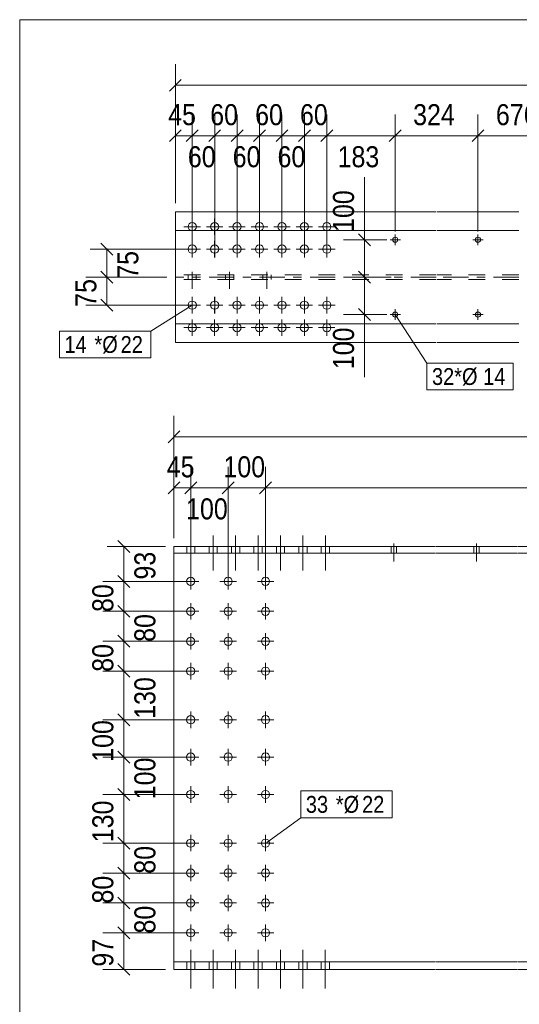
# Model space of a CAD drawing. Header units: millimetres. Extents: x 2 to 282, y 5 to 195.
# Tile 2 of 7: x 5 to 64, y 78 to 195. Entities that reach past the tile are written whole.
import ezdxf

# ---------------------------------------------------------------- set-up
doc = ezdxf.new("R2010")
doc.units = ezdxf.units.MM
for name, pattern in [('XKITLINE00', [0]), ('XKITLINE02', [4, 2, -2]), ('XKITLINE03', [6, 3, -1, 1, -1])]:
    doc.linetypes.add(name, pattern=pattern)
for name, color, linetype, lineweight in [('Bolt', 7, 'Continuous', 0), ('BoltMark', 3, 'Continuous', 0), ('DrawingSheet', 5, 'Continuous', 0), ('Part', 2, 'Continuous', 0), ('Z-DIMENSIONS', 1, 'Continuous', 0)]:
    doc.layers.add(name, color=color, linetype=linetype, lineweight=lineweight)
doc.styles.add('ARIAL', font='ARIAL.TTF')

# ---------------------------------------------------------------- blocks, each defined once
blk = doc.blocks.new('*A3')
at = {"layer": 'Bolt', "linetype": 'XKITLINE00', "lineweight": 0}
for p, q in [((25.34, 133.67), (25.34, 129.54)), ((28.01, 133.67), (28.01, 129.54)), ((30.67, 133.67), (30.67, 129.54)), ((33.34, 133.67), (33.34, 129.54)), ((36.01, 133.67), (36.01, 129.54)), ((38.67, 133.67), (38.67, 129.54)), ((41.34, 133.67), (41.34, 129.54)), ((24.85, 132.38), (24.85, 131.58)), ((25.83, 132.38), (25.83, 131.58)), ((27.52, 132.38), (27.52, 131.58)), ((28.49, 132.38), (28.49, 131.58)), ((30.18, 132.38), (30.18, 131.58)), ((31.16, 132.38), (31.16, 131.58)), ((32.85, 132.38), (32.85, 131.58)), ((33.83, 132.38), (33.83, 131.58)), ((35.52, 132.38), (35.52, 131.58)), ((36.49, 132.38), (36.49, 131.58)), ((38.18, 132.38), (38.18, 131.58)), ((39.16, 132.38), (39.16, 131.58)), ((40.85, 132.38), (40.85, 131.58)), ((41.83, 132.38), (41.83, 131.58))]:
    blk.add_line(p, q, dxfattribs=at)
blk = doc.blocks.new('*A4')
at = {"layer": 'Bolt', "linetype": 'XKITLINE00', "lineweight": 0}
for p, q in [((25.34, 133.67), (25.34, 129.54)), ((28.01, 133.67), (28.01, 129.54)), ((30.67, 133.67), (30.67, 129.54)), ((33.34, 133.67), (33.34, 129.54)), ((36.01, 133.67), (36.01, 129.54)), ((38.67, 133.67), (38.67, 129.54)), ((41.34, 133.67), (41.34, 129.54)), ((24.85, 132.38), (24.85, 131.58)), ((25.83, 132.38), (25.83, 131.58)), ((27.52, 132.38), (27.52, 131.58)), ((28.49, 132.38), (28.49, 131.58)), ((30.18, 132.38), (30.18, 131.58)), ((31.16, 132.38), (31.16, 131.58)), ((32.85, 132.38), (32.85, 131.58)), ((33.83, 132.38), (33.83, 131.58)), ((35.52, 132.38), (35.52, 131.58)), ((36.49, 132.38), (36.49, 131.58)), ((38.18, 132.38), (38.18, 131.58)), ((39.16, 132.38), (39.16, 131.58)), ((40.85, 132.38), (40.85, 131.58)), ((41.83, 132.38), (41.83, 131.58))]:
    blk.add_line(p, q, dxfattribs=at)
blk = doc.blocks.new('*A5')
at = {"layer": 'Bolt', "linetype": 'XKITLINE00', "lineweight": 0}
for p, q in [((25.33, 84.43), (25.33, 79.85)), ((25.33, 84.43), (25.33, 79.85)), ((28, 84.43), (28, 79.85)), ((28, 84.43), (28, 79.85)), ((30.67, 84.43), (30.67, 79.85)), ((30.67, 84.43), (30.67, 79.85)), ((33.33, 84.43), (33.33, 79.85)), ((33.33, 84.43), (33.33, 79.85)), ((36, 84.43), (36, 79.85)), ((36, 84.43), (36, 79.85)), ((38.67, 84.43), (38.67, 79.85)), ((38.67, 84.43), (38.67, 79.85)), ((41.33, 84.43), (41.33, 79.85)), ((41.33, 84.43), (41.33, 79.85)), ((24.85, 83), (24.85, 82.11)), ((24.85, 83), (24.85, 82.11)), ((25.82, 83), (25.82, 82.11)), ((25.82, 83), (25.82, 82.11)), ((27.51, 83), (27.51, 82.11)), ((27.51, 83), (27.51, 82.11)), ((28.49, 83), (28.49, 82.11)), ((28.49, 83), (28.49, 82.11)), ((30.18, 83), (30.18, 82.11)), ((30.18, 83), (30.18, 82.11)), ((31.16, 83), (31.16, 82.11)), ((31.16, 83), (31.16, 82.11)), ((32.85, 83), (32.85, 82.11)), ((32.85, 83), (32.85, 82.11)), ((33.82, 83), (33.82, 82.11)), ((33.82, 83), (33.82, 82.11)), ((35.51, 83), (35.51, 82.11)), ((35.51, 83), (35.51, 82.11)), ((36.49, 83), (36.49, 82.11)), ((36.49, 83), (36.49, 82.11)), ((38.18, 83), (38.18, 82.11)), ((38.18, 83), (38.18, 82.11)), ((39.16, 83), (39.16, 82.11)), ((39.16, 83), (39.16, 82.11)), ((40.85, 83), (40.85, 82.11)), ((40.85, 83), (40.85, 82.11)), ((41.82, 83), (41.82, 82.11)), ((41.82, 83), (41.82, 82.11))]:
    blk.add_line(p, q, dxfattribs=at)
blk = doc.blocks.new('*A6')
at = {"layer": 'Bolt', "linetype": 'XKITLINE00', "lineweight": 0}
for p, q in [((25.33, 84.43), (25.33, 79.85)), ((25.33, 84.43), (25.33, 79.85)), ((28, 84.43), (28, 79.85)), ((28, 84.43), (28, 79.85)), ((30.67, 84.43), (30.67, 79.85)), ((30.67, 84.43), (30.67, 79.85)), ((33.33, 84.43), (33.33, 79.85)), ((33.33, 84.43), (33.33, 79.85)), ((36, 84.43), (36, 79.85)), ((36, 84.43), (36, 79.85)), ((38.67, 84.43), (38.67, 79.85)), ((38.67, 84.43), (38.67, 79.85)), ((41.33, 84.43), (41.33, 79.85)), ((41.33, 84.43), (41.33, 79.85)), ((24.85, 83), (24.85, 82.11)), ((24.85, 83), (24.85, 82.11)), ((25.82, 83), (25.82, 82.11)), ((25.82, 83), (25.82, 82.11)), ((27.51, 83), (27.51, 82.11)), ((27.51, 83), (27.51, 82.11)), ((28.49, 83), (28.49, 82.11)), ((28.49, 83), (28.49, 82.11)), ((30.18, 83), (30.18, 82.11)), ((30.18, 83), (30.18, 82.11)), ((31.16, 83), (31.16, 82.11)), ((31.16, 83), (31.16, 82.11)), ((32.85, 83), (32.85, 82.11)), ((32.85, 83), (32.85, 82.11)), ((33.82, 83), (33.82, 82.11)), ((33.82, 83), (33.82, 82.11)), ((35.51, 83), (35.51, 82.11)), ((35.51, 83), (35.51, 82.11)), ((36.49, 83), (36.49, 82.11)), ((36.49, 83), (36.49, 82.11)), ((38.18, 83), (38.18, 82.11)), ((38.18, 83), (38.18, 82.11)), ((39.16, 83), (39.16, 82.11)), ((39.16, 83), (39.16, 82.11)), ((40.85, 83), (40.85, 82.11)), ((40.85, 83), (40.85, 82.11)), ((41.82, 83), (41.82, 82.11)), ((41.82, 83), (41.82, 82.11))]:
    blk.add_line(p, q, dxfattribs=at)
blk = doc.blocks.new('*A7')
at = {"layer": 'Bolt', "linetype": 'XKITLINE00', "lineweight": 0}
for p, q in [((25.33, 129.2), (25.33, 127.25)), ((29.78, 129.2), (29.78, 127.25)), ((34.22, 129.2), (34.22, 127.25)), ((24.36, 128.23), (26.31, 128.23)), ((28.8, 128.23), (30.76, 128.23)), ((33.25, 128.23), (35.2, 128.23)), ((25.33, 125.65), (25.33, 123.69)), ((29.78, 125.65), (29.78, 123.69)), ((34.22, 125.65), (34.22, 123.69)), ((24.36, 124.67), (26.31, 124.67)), ((28.8, 124.67), (30.76, 124.67)), ((33.25, 124.67), (35.2, 124.67)), ((25.33, 122.09), (25.33, 120.14)), ((29.78, 122.09), (29.78, 120.14)), ((34.22, 122.09), (34.22, 120.14)), ((24.36, 121.11), (26.31, 121.11)), ((28.8, 121.11), (30.76, 121.11)), ((33.25, 121.11), (35.2, 121.11)), ((25.33, 118.54), (25.33, 116.58)), ((29.78, 118.54), (29.78, 116.58)), ((34.22, 118.54), (34.22, 116.58)), ((24.36, 117.56), (26.31, 117.56)), ((28.8, 117.56), (30.76, 117.56)), ((33.25, 117.56), (35.2, 117.56)), ((25.33, 112.76), (25.33, 110.8)), ((29.78, 112.76), (29.78, 110.8)), ((34.22, 112.76), (34.22, 110.8)), ((24.36, 111.78), (26.31, 111.78)), ((28.8, 111.78), (30.76, 111.78)), ((33.25, 111.78), (35.2, 111.78)), ((25.33, 108.31), (25.33, 106.36)), ((29.78, 108.31), (29.78, 106.36)), ((34.22, 108.31), (34.22, 106.36)), ((24.36, 107.34), (26.31, 107.34)), ((28.8, 107.34), (30.76, 107.34)), ((33.25, 107.34), (35.2, 107.34)), ((25.33, 103.87), (25.33, 101.91)), ((29.78, 103.87), (29.78, 101.91)), ((34.22, 103.87), (34.22, 101.91)), ((24.36, 102.89), (26.31, 102.89)), ((28.8, 102.89), (30.76, 102.89)), ((33.25, 102.89), (35.2, 102.89)), ((25.33, 98.09), (25.33, 96.14)), ((29.78, 98.09), (29.78, 96.14)), ((34.22, 98.09), (34.22, 96.14)), ((24.36, 97.11), (26.31, 97.11)), ((28.8, 97.11), (30.76, 97.11)), ((33.25, 97.11), (35.2, 97.11)), ((25.33, 94.54), (25.33, 92.58)), ((29.78, 94.54), (29.78, 92.58)), ((34.22, 94.54), (34.22, 92.58)), ((24.36, 93.56), (26.31, 93.56)), ((28.8, 93.56), (30.76, 93.56)), ((33.25, 93.56), (35.2, 93.56)), ((25.33, 90.98), (25.33, 89.03)), ((29.78, 90.98), (29.78, 89.03)), ((34.22, 90.98), (34.22, 89.03)), ((24.36, 90), (26.31, 90)), ((28.8, 90), (30.76, 90)), ((33.25, 90), (35.2, 90)), ((25.33, 87.43), (25.33, 85.47)), ((29.78, 87.43), (29.78, 85.47)), ((34.22, 87.43), (34.22, 85.47)), ((24.36, 86.45), (26.31, 86.45)), ((28.8, 86.45), (30.76, 86.45)), ((33.25, 86.45), (35.2, 86.45))]:
    blk.add_line(p, q, dxfattribs=at)
for centre in [(25.33, 128.23), (29.78, 128.23), (34.22, 128.23), (25.33, 124.67), (29.78, 124.67), (34.22, 124.67), (25.33, 121.11), (29.78, 121.11), (34.22, 121.11), (25.33, 117.56), (29.78, 117.56), (34.22, 117.56), (25.33, 111.78), (29.78, 111.78), (34.22, 111.78), (25.33, 107.34), (29.78, 107.34), (34.22, 107.34), (25.33, 102.89), (29.78, 102.89), (34.22, 102.89), (25.33, 97.11), (29.78, 97.11), (34.22, 97.11), (25.33, 93.56), (29.78, 93.56), (34.22, 93.56), (25.33, 90), (29.78, 90), (34.22, 90), (25.33, 86.45), (29.78, 86.45), (34.22, 86.45)]:
    blk.add_circle(centre, 0.489, dxfattribs=at)
blk = doc.blocks.new('*A8')
at = {"layer": 'Bolt', "linetype": 'XKITLINE00', "lineweight": 0}
for p, q in [((49.16, 132.38), (49.16, 131.58)), ((49.16, 132.38), (49.16, 131.58)), ((49.47, 132.74), (49.47, 130.6)), ((49.47, 132.74), (49.47, 130.6)), ((49.78, 132.38), (49.78, 131.58)), ((49.78, 132.38), (49.78, 131.58)), ((58.99, 132.38), (58.99, 131.58)), ((58.99, 132.38), (58.99, 131.58)), ((59.3, 132.74), (59.3, 130.6)), ((59.3, 132.74), (59.3, 130.6)), ((59.61, 132.38), (59.61, 131.58)), ((59.61, 132.38), (59.61, 131.58)), ((68.82, 132.38), (68.82, 131.58)), ((68.82, 132.38), (68.82, 131.58)), ((69.13, 132.74), (69.13, 130.6)), ((69.13, 132.74), (69.13, 130.6)), ((69.45, 132.38), (69.45, 131.58)), ((69.45, 132.38), (69.45, 131.58)), ((78.66, 132.38), (78.66, 131.58)), ((78.66, 132.38), (78.66, 131.58)), ((78.97, 132.74), (78.97, 130.6)), ((78.97, 132.74), (78.97, 130.6)), ((79.28, 132.38), (79.28, 131.58)), ((79.28, 132.38), (79.28, 131.58)), ((88.49, 132.38), (88.49, 131.58)), ((88.49, 132.38), (88.49, 131.58)), ((88.8, 132.74), (88.8, 130.6)), ((88.8, 132.74), (88.8, 130.6)), ((89.11, 132.38), (89.11, 131.58)), ((89.11, 132.38), (89.11, 131.58)), ((98.32, 132.38), (98.32, 131.58)), ((98.32, 132.38), (98.32, 131.58)), ((98.63, 132.74), (98.63, 130.6)), ((98.63, 132.74), (98.63, 130.6)), ((98.95, 132.38), (98.95, 131.58)), ((98.95, 132.38), (98.95, 131.58)), ((108.16, 132.38), (108.16, 131.58)), ((108.16, 132.38), (108.16, 131.58)), ((108.47, 132.74), (108.47, 130.6)), ((108.47, 132.74), (108.47, 130.6)), ((108.78, 132.38), (108.78, 131.58)), ((108.78, 132.38), (108.78, 131.58)), ((117.99, 132.38), (117.99, 131.58)), ((117.99, 132.38), (117.99, 131.58)), ((118.3, 132.74), (118.3, 130.6)), ((118.3, 132.74), (118.3, 130.6)), ((118.61, 132.38), (118.61, 131.58)), ((118.61, 132.38), (118.61, 131.58))]:
    blk.add_line(p, q, dxfattribs=at)
blk = doc.blocks.new('*A13')
at = {"layer": 'Part', "linetype": 'XKITLINE00', "lineweight": 0}
for p, q in [((23.33, 132.38), (23.33, 82.11)), ((54.33, 132.38), (23.33, 132.38)), ((64.17, 132.38), (54.43, 132.38)), ((74, 132.38), (64.27, 132.38)), ((54.33, 131.58), (23.33, 131.58)), ((64.17, 131.58), (54.43, 131.58)), ((74, 131.58), (64.27, 131.58)), ((54.33, 83), (23.33, 83)), ((54.33, 82.11), (23.33, 82.11)), ((64.17, 83), (54.43, 83)), ((64.17, 82.11), (54.43, 82.11)), ((74, 83), (64.27, 83)), ((74, 82.11), (64.27, 82.11))]:
    blk.add_line(p, q, dxfattribs=at)
blk = doc.blocks.new('*A16')
at = {"layer": 'Bolt', "linetype": 'XKITLINE00', "lineweight": 0}
for p, q in [((25.51, 162.04), (25.51, 160.08)), ((28.18, 162.04), (28.18, 160.08)), ((30.84, 162.04), (30.84, 160.08)), ((33.51, 162.04), (33.51, 160.08)), ((36.18, 162.04), (36.18, 160.08)), ((38.84, 162.04), (38.84, 160.08)), ((41.51, 162.04), (41.51, 160.08)), ((26.49, 161.06), (24.53, 161.06)), ((29.15, 161.06), (27.2, 161.06)), ((31.82, 161.06), (29.87, 161.06)), ((34.49, 161.06), (32.53, 161.06)), ((37.15, 161.06), (35.2, 161.06)), ((39.82, 161.06), (37.87, 161.06)), ((42.49, 161.06), (40.53, 161.06))]:
    blk.add_line(p, q, dxfattribs=at)
for centre in [(25.51, 161.06), (28.18, 161.06), (30.84, 161.06), (33.51, 161.06), (36.18, 161.06), (38.84, 161.06), (41.51, 161.06)]:
    blk.add_circle(centre, 0.489, dxfattribs=at)
blk = doc.blocks.new('*A17')
at = {"layer": 'Bolt', "linetype": 'XKITLINE00', "lineweight": 0}
for p, q in [((25.51, 168.7), (25.51, 166.75)), ((28.18, 168.7), (28.18, 166.75)), ((30.84, 168.7), (30.84, 166.75)), ((33.51, 168.7), (33.51, 166.75)), ((36.18, 168.7), (36.18, 166.75)), ((38.84, 168.7), (38.84, 166.75)), ((41.51, 168.7), (41.51, 166.75)), ((26.49, 167.73), (24.53, 167.73)), ((29.15, 167.73), (27.2, 167.73)), ((31.82, 167.73), (29.87, 167.73)), ((34.49, 167.73), (32.53, 167.73)), ((37.15, 167.73), (35.2, 167.73)), ((39.82, 167.73), (37.87, 167.73)), ((42.49, 167.73), (40.53, 167.73))]:
    blk.add_line(p, q, dxfattribs=at)
for centre in [(25.51, 167.73), (28.18, 167.73), (30.84, 167.73), (33.51, 167.73), (36.18, 167.73), (38.84, 167.73), (41.51, 167.73)]:
    blk.add_circle(centre, 0.489, dxfattribs=at)
blk = doc.blocks.new('*A18')
at = {"layer": 'Bolt', "linetype": 'XKITLINE00', "lineweight": 0}
for p, q in [((25.51, 171.37), (25.51, 169.41)), ((28.17, 171.37), (28.17, 169.41)), ((30.84, 171.37), (30.84, 169.41)), ((33.51, 171.37), (33.51, 169.41)), ((36.17, 171.37), (36.17, 169.41)), ((38.84, 171.37), (38.84, 169.41)), ((41.51, 171.37), (41.51, 169.41)), ((26.48, 170.39), (24.53, 170.39)), ((29.15, 170.39), (27.19, 170.39)), ((31.82, 170.39), (29.86, 170.39)), ((34.48, 170.39), (32.53, 170.39)), ((37.15, 170.39), (35.19, 170.39)), ((39.82, 170.39), (37.86, 170.39)), ((42.48, 170.39), (40.53, 170.39)), ((25.51, 168.7), (25.51, 168.05)), ((28.17, 168.7), (28.17, 168.05)), ((30.84, 168.7), (30.84, 168.05)), ((33.51, 168.7), (33.51, 168.05)), ((36.17, 168.7), (36.17, 168.05)), ((38.84, 168.7), (38.84, 168.05)), ((41.51, 168.7), (41.51, 168.05)), ((24.53, 167.73), (25.18, 167.73)), ((25.51, 166.75), (25.51, 167.4)), ((26.48, 167.73), (25.83, 167.73)), ((27.19, 167.73), (27.85, 167.73)), ((28.17, 166.75), (28.17, 167.4)), ((29.15, 167.73), (28.5, 167.73)), ((29.86, 167.73), (30.51, 167.73)), ((30.84, 166.75), (30.84, 167.4)), ((31.82, 167.73), (31.17, 167.73)), ((32.53, 167.73), (33.18, 167.73)), ((33.51, 166.75), (33.51, 167.4)), ((34.48, 167.73), (33.83, 167.73)), ((35.19, 167.73), (35.85, 167.73)), ((36.17, 166.75), (36.17, 167.4)), ((37.15, 167.73), (36.5, 167.73)), ((37.86, 167.73), (38.51, 167.73)), ((38.84, 166.75), (38.84, 167.4)), ((39.82, 167.73), (39.17, 167.73)), ((40.53, 167.73), (41.18, 167.73)), ((41.51, 166.75), (41.51, 167.4)), ((42.48, 167.73), (41.83, 167.73))]:
    blk.add_line(p, q, dxfattribs=at)
for centre in [(25.51, 170.39), (28.17, 170.39), (30.84, 170.39), (33.51, 170.39), (36.17, 170.39), (38.84, 170.39), (41.51, 170.39)]:
    blk.add_circle(centre, 0.489, dxfattribs=at)
blk = doc.blocks.new('*A19')
at = {"layer": 'Bolt', "linetype": 'XKITLINE00', "lineweight": 0}
for p, q in [((25.51, 162.04), (25.51, 161.39)), ((28.17, 162.04), (28.17, 161.39)), ((30.84, 162.04), (30.84, 161.39)), ((33.51, 162.04), (33.51, 161.39)), ((36.17, 162.04), (36.17, 161.39)), ((38.84, 162.04), (38.84, 161.39)), ((41.51, 162.04), (41.51, 161.39)), ((24.53, 161.06), (25.18, 161.06)), ((25.51, 160.08), (25.51, 160.73)), ((26.48, 161.06), (25.83, 161.06)), ((27.19, 161.06), (27.85, 161.06)), ((28.17, 160.08), (28.17, 160.73)), ((29.15, 161.06), (28.5, 161.06)), ((29.86, 161.06), (30.51, 161.06)), ((30.84, 160.08), (30.84, 160.73)), ((31.82, 161.06), (31.17, 161.06)), ((32.53, 161.06), (33.18, 161.06)), ((33.51, 160.08), (33.51, 160.73)), ((34.48, 161.06), (33.83, 161.06)), ((35.19, 161.06), (35.85, 161.06)), ((36.17, 160.08), (36.17, 160.73)), ((37.15, 161.06), (36.5, 161.06)), ((37.86, 161.06), (38.51, 161.06)), ((38.84, 160.08), (38.84, 160.73)), ((39.82, 161.06), (39.17, 161.06)), ((40.53, 161.06), (41.18, 161.06)), ((41.51, 160.08), (41.51, 160.73)), ((42.48, 161.06), (41.83, 161.06)), ((25.51, 159.37), (25.51, 157.41)), ((28.17, 159.37), (28.17, 157.41)), ((30.84, 159.37), (30.84, 157.41)), ((33.51, 159.37), (33.51, 157.41)), ((36.17, 159.37), (36.17, 157.41)), ((38.84, 159.37), (38.84, 157.41)), ((41.51, 159.37), (41.51, 157.41)), ((26.48, 158.39), (24.53, 158.39)), ((29.15, 158.39), (27.19, 158.39)), ((31.82, 158.39), (29.86, 158.39)), ((34.48, 158.39), (32.53, 158.39)), ((37.15, 158.39), (35.19, 158.39)), ((39.82, 158.39), (37.86, 158.39)), ((42.48, 158.39), (40.53, 158.39))]:
    blk.add_line(p, q, dxfattribs=at)
for centre in [(25.51, 158.39), (28.17, 158.39), (30.84, 158.39), (33.51, 158.39), (36.17, 158.39), (38.84, 158.39), (41.51, 158.39)]:
    blk.add_circle(centre, 0.489, dxfattribs=at)
blk = doc.blocks.new('*A20')
at = {"layer": 'Bolt', "linetype": 'XKITLINE02', "lineweight": 0}
for p, q in [((25.51, 163.01), (25.51, 166.7)), ((25.51, 163.01), (25.51, 166.7)), ((25.51, 163.01), (25.51, 166.7)), ((25.51, 163.01), (25.51, 166.7)), ((25.51, 163.01), (25.51, 166.7)), ((25.51, 163.01), (25.51, 166.7)), ((25.51, 163.01), (25.51, 166.7)), ((25.51, 163.01), (25.51, 166.7)), ((25.51, 163.01), (25.51, 166.7)), ((25.51, 163.01), (25.51, 166.7)), ((25.51, 163.01), (25.51, 166.7)), ((29.95, 163.01), (29.95, 166.7)), ((29.95, 163.01), (29.95, 166.7)), ((29.95, 163.01), (29.95, 166.7)), ((29.95, 163.01), (29.95, 166.7)), ((29.95, 163.01), (29.95, 166.7)), ((29.95, 163.01), (29.95, 166.7)), ((29.95, 163.01), (29.95, 166.7)), ((29.95, 163.01), (29.95, 166.7)), ((29.95, 163.01), (29.95, 166.7)), ((29.95, 163.01), (29.95, 166.7)), ((29.95, 163.01), (29.95, 166.7)), ((34.39, 163.01), (34.39, 166.7)), ((34.39, 163.01), (34.39, 166.7)), ((34.39, 163.01), (34.39, 166.7)), ((34.39, 163.01), (34.39, 166.7)), ((34.39, 163.01), (34.39, 166.7)), ((34.39, 163.01), (34.39, 166.7)), ((34.39, 163.01), (34.39, 166.7)), ((34.39, 163.01), (34.39, 166.7)), ((34.39, 163.01), (34.39, 166.7)), ((34.39, 163.01), (34.39, 166.7)), ((34.39, 163.01), (34.39, 166.7)), ((25.02, 164.13), (25.02, 164.66)), ((25.02, 164.13), (25.02, 164.66)), ((25.02, 164.13), (25.02, 164.66)), ((25.02, 164.13), (25.02, 164.66)), ((25.02, 164.13), (25.02, 164.66)), ((25.02, 164.13), (25.02, 164.66)), ((25.02, 164.13), (25.02, 164.66)), ((25.02, 164.13), (25.02, 164.66)), ((25.02, 164.13), (25.02, 164.66)), ((25.02, 164.13), (25.02, 164.66)), ((25.02, 164.13), (25.02, 164.66)), ((25.99, 164.13), (25.99, 164.66)), ((25.99, 164.13), (25.99, 164.66)), ((25.99, 164.13), (25.99, 164.66)), ((25.99, 164.13), (25.99, 164.66)), ((25.99, 164.13), (25.99, 164.66)), ((25.99, 164.13), (25.99, 164.66)), ((25.99, 164.13), (25.99, 164.66)), ((25.99, 164.13), (25.99, 164.66)), ((25.99, 164.13), (25.99, 164.66)), ((25.99, 164.13), (25.99, 164.66)), ((25.99, 164.13), (25.99, 164.66)), ((29.46, 164.13), (29.46, 164.66)), ((29.46, 164.13), (29.46, 164.66)), ((29.46, 164.13), (29.46, 164.66)), ((29.46, 164.13), (29.46, 164.66)), ((29.46, 164.13), (29.46, 164.66)), ((29.46, 164.13), (29.46, 164.66)), ((29.46, 164.13), (29.46, 164.66)), ((29.46, 164.13), (29.46, 164.66)), ((29.46, 164.13), (29.46, 164.66)), ((29.46, 164.13), (29.46, 164.66)), ((29.46, 164.13), (29.46, 164.66)), ((30.44, 164.13), (30.44, 164.66)), ((30.44, 164.13), (30.44, 164.66)), ((30.44, 164.13), (30.44, 164.66)), ((30.44, 164.13), (30.44, 164.66)), ((30.44, 164.13), (30.44, 164.66)), ((30.44, 164.13), (30.44, 164.66)), ((30.44, 164.13), (30.44, 164.66)), ((30.44, 164.13), (30.44, 164.66)), ((30.44, 164.13), (30.44, 164.66)), ((30.44, 164.13), (30.44, 164.66)), ((30.44, 164.13), (30.44, 164.66)), ((33.91, 164.13), (33.91, 164.66)), ((33.91, 164.13), (33.91, 164.66)), ((33.91, 164.13), (33.91, 164.66)), ((33.91, 164.13), (33.91, 164.66)), ((33.91, 164.13), (33.91, 164.66)), ((33.91, 164.13), (33.91, 164.66)), ((33.91, 164.13), (33.91, 164.66)), ((33.91, 164.13), (33.91, 164.66)), ((33.91, 164.13), (33.91, 164.66)), ((33.91, 164.13), (33.91, 164.66)), ((33.91, 164.13), (33.91, 164.66)), ((34.88, 164.13), (34.88, 164.66)), ((34.88, 164.13), (34.88, 164.66)), ((34.88, 164.13), (34.88, 164.66)), ((34.88, 164.13), (34.88, 164.66)), ((34.88, 164.13), (34.88, 164.66)), ((34.88, 164.13), (34.88, 164.66)), ((34.88, 164.13), (34.88, 164.66)), ((34.88, 164.13), (34.88, 164.66)), ((34.88, 164.13), (34.88, 164.66)), ((34.88, 164.13), (34.88, 164.66)), ((34.88, 164.13), (34.88, 164.66))]:
    blk.add_line(p, q, dxfattribs=at)
blk = doc.blocks.new('*A21')
at = {"layer": 'Bolt', "linetype": 'XKITLINE00', "lineweight": 0}
for p, q in [((50.26, 168.84), (49.02, 168.84)), ((49.64, 169.46), (49.64, 168.21)), ((60.09, 168.84), (58.85, 168.84)), ((59.47, 169.46), (59.47, 168.21)), ((69.93, 168.84), (68.68, 168.84)), ((69.31, 169.46), (69.31, 168.21)), ((79.76, 168.84), (78.52, 168.84)), ((79.14, 169.46), (79.14, 168.21)), ((89.59, 168.84), (88.35, 168.84)), ((88.97, 169.46), (88.97, 168.21)), ((99.43, 168.84), (98.18, 168.84)), ((98.81, 169.46), (98.81, 168.21)), ((109.26, 168.84), (108.02, 168.84)), ((108.64, 169.46), (108.64, 168.21)), ((119.09, 168.84), (117.85, 168.84)), ((118.47, 169.46), (118.47, 168.21)), ((49.64, 160.57), (49.64, 159.33)), ((59.47, 160.57), (59.47, 159.33)), ((69.31, 160.57), (69.31, 159.33)), ((79.14, 160.57), (79.14, 159.33)), ((88.97, 160.57), (88.97, 159.33)), ((98.81, 160.57), (98.81, 159.33)), ((108.64, 160.57), (108.64, 159.33)), ((118.47, 160.57), (118.47, 159.33)), ((50.26, 159.95), (49.02, 159.95)), ((60.09, 159.95), (58.85, 159.95)), ((69.93, 159.95), (68.68, 159.95)), ((79.76, 159.95), (78.52, 159.95)), ((89.59, 159.95), (88.35, 159.95)), ((99.43, 159.95), (98.18, 159.95)), ((109.26, 159.95), (108.02, 159.95)), ((119.09, 159.95), (117.85, 159.95))]:
    blk.add_line(p, q, dxfattribs=at)
for centre in [(49.64, 168.84), (59.47, 168.84), (69.31, 168.84), (79.14, 168.84), (88.97, 168.84), (98.81, 168.84), (108.64, 168.84), (118.47, 168.84), (49.64, 159.95), (59.47, 159.95), (69.31, 159.95), (79.14, 159.95), (88.97, 159.95), (98.81, 159.95), (108.64, 159.95), (118.47, 159.95)]:
    blk.add_circle(centre, 0.311, dxfattribs=at)
blk = doc.blocks.new('*A26')
at = {"layer": 'Part', "linetype": 'XKITLINE00', "lineweight": 0}
for p, q in [((23.51, 172.17), (23.51, 156.61)), ((54.51, 172.17), (23.51, 172.17)), ((64.34, 172.17), (54.61, 172.17)), ((54.51, 169.95), (23.51, 169.95)), ((64.34, 169.95), (54.61, 169.95)), ((54.51, 158.84), (23.51, 158.84)), ((64.34, 158.84), (54.61, 158.84)), ((54.51, 156.61), (23.51, 156.61)), ((64.34, 156.61), (54.61, 156.61))]:
    blk.add_line(p, q, dxfattribs=at)
at = {"layer": 'Part', "linetype": 'XKITLINE02', "lineweight": 0}
for p, q in [((54.51, 164.66), (23.51, 164.66)), ((54.51, 164.13), (23.51, 164.13)), ((64.34, 164.66), (54.61, 164.66)), ((64.34, 164.13), (54.61, 164.13))]:
    blk.add_line(p, q, dxfattribs=at)
at = {"layer": 'Part', "linetype": 'XKITLINE03', "lineweight": 0}
for p, q in [((54.51, 164.39), (23.51, 164.39)), ((64.34, 164.39), (54.61, 164.39))]:
    blk.add_line(p, q, dxfattribs=at)
blk = doc.blocks.new('*A47')
at = {"layer": 'DrawingSheet', "linetype": 'XKITLINE00', "lineweight": 0}
for p, q in [((282, 195), (5, 195)), ((5, 195), (5, 5))]:
    blk.add_line(p, q, dxfattribs=at)
blk = doc.blocks.new('*A51')
at = {"layer": 'Z-DIMENSIONS', "linetype": 'XKITLINE00', "lineweight": 0}
for p, q in [((16.68, 128.93), (18.09, 127.52)), ((24.33, 128.23), (14.88, 128.23)), ((17.38, 124.67), (17.38, 128.23)), ((16.68, 125.38), (18.09, 123.96)), ((24.33, 124.67), (14.88, 124.67))]:
    blk.add_line(p, q, dxfattribs=at)
at = {"layer": 'Z-DIMENSIONS'}
for p in [(17.38, 128.23), (17.38, 124.67)]:
    blk.add_point(p, dxfattribs=at)
at = {"layer": 'Z-DIMENSIONS', "style": 'ARIAL', "width": 0.85}
blk.add_text('80', height=2.5, rotation=90.0002, dxfattribs=at).set_placement((16.13, 124.59))
blk = doc.blocks.new('*A52')
at = {"layer": 'Z-DIMENSIONS', "linetype": 'XKITLINE00', "lineweight": 0}
for p, q in [((16.68, 125.38), (18.09, 123.96)), ((24.33, 124.67), (15.38, 124.67)), ((17.38, 121.11), (17.38, 124.67)), ((16.68, 121.82), (18.09, 120.41)), ((24.33, 121.11), (15.38, 121.11))]:
    blk.add_line(p, q, dxfattribs=at)
at = {"layer": 'Z-DIMENSIONS'}
for p in [(17.38, 124.67), (17.38, 121.11)]:
    blk.add_point(p, dxfattribs=at)
at = {"layer": 'Z-DIMENSIONS', "style": 'ARIAL', "width": 0.85}
blk.add_text('80', height=2.5, rotation=90.0002, dxfattribs=at).set_placement((21.13, 121.04))
blk = doc.blocks.new('*A53')
at = {"layer": 'Z-DIMENSIONS', "linetype": 'XKITLINE00', "lineweight": 0}
for p, q in [((16.68, 121.82), (18.09, 120.41)), ((24.33, 121.11), (14.88, 121.11)), ((17.38, 117.56), (17.38, 121.11)), ((16.68, 118.27), (18.09, 116.85)), ((24.33, 117.56), (14.88, 117.56))]:
    blk.add_line(p, q, dxfattribs=at)
at = {"layer": 'Z-DIMENSIONS'}
for p in [(17.38, 121.11), (17.38, 117.56)]:
    blk.add_point(p, dxfattribs=at)
at = {"layer": 'Z-DIMENSIONS', "style": 'ARIAL', "width": 0.85}
blk.add_text('80', height=2.5, rotation=90.0002, dxfattribs=at).set_placement((16.13, 117.48))
blk = doc.blocks.new('*A54')
at = {"layer": 'Z-DIMENSIONS', "linetype": 'XKITLINE00', "lineweight": 0}
for p, q in [((16.68, 118.27), (18.09, 116.85)), ((24.33, 117.56), (15.38, 117.56)), ((17.38, 111.78), (17.38, 117.56)), ((16.68, 112.49), (18.09, 111.07)), ((24.33, 111.78), (15.38, 111.78))]:
    blk.add_line(p, q, dxfattribs=at)
at = {"layer": 'Z-DIMENSIONS'}
for p in [(17.38, 117.56), (17.38, 111.78)]:
    blk.add_point(p, dxfattribs=at)
at = {"layer": 'Z-DIMENSIONS', "style": 'ARIAL', "width": 0.85}
blk.add_text('130', height=2.5, rotation=90.0002, dxfattribs=at).set_placement((21.13, 111.89))
blk = doc.blocks.new('*A55')
at = {"layer": 'Z-DIMENSIONS', "linetype": 'XKITLINE00', "lineweight": 0}
for p, q in [((16.68, 112.49), (18.09, 111.07)), ((24.33, 111.78), (14.88, 111.78)), ((17.38, 107.34), (17.38, 111.78)), ((16.68, 108.04), (18.09, 106.63)), ((24.33, 107.34), (14.88, 107.34))]:
    blk.add_line(p, q, dxfattribs=at)
at = {"layer": 'Z-DIMENSIONS'}
for p in [(17.38, 111.78), (17.38, 107.34)]:
    blk.add_point(p, dxfattribs=at)
at = {"layer": 'Z-DIMENSIONS', "style": 'ARIAL', "width": 0.85}
blk.add_text('100', height=2.5, rotation=90.0002, dxfattribs=at).set_placement((16.13, 106.78))
blk = doc.blocks.new('*A56')
at = {"layer": 'Z-DIMENSIONS', "linetype": 'XKITLINE00', "lineweight": 0}
for p, q in [((16.68, 108.04), (18.09, 106.63)), ((24.33, 107.34), (15.38, 107.34)), ((17.38, 102.89), (17.38, 107.34)), ((16.68, 103.6), (18.09, 102.19)), ((24.33, 102.89), (15.38, 102.89))]:
    blk.add_line(p, q, dxfattribs=at)
at = {"layer": 'Z-DIMENSIONS'}
for p in [(17.38, 107.34), (17.38, 102.89)]:
    blk.add_point(p, dxfattribs=at)
at = {"layer": 'Z-DIMENSIONS', "style": 'ARIAL', "width": 0.85}
blk.add_text('100', height=2.5, rotation=90.0002, dxfattribs=at).set_placement((21.13, 102.33))
blk = doc.blocks.new('*A57')
at = {"layer": 'Z-DIMENSIONS', "linetype": 'XKITLINE00', "lineweight": 0}
for p, q in [((16.68, 103.6), (18.09, 102.19)), ((24.33, 102.89), (14.88, 102.89)), ((17.38, 97.11), (17.38, 102.89)), ((16.68, 97.82), (18.09, 96.41)), ((24.33, 97.11), (14.88, 97.11))]:
    blk.add_line(p, q, dxfattribs=at)
at = {"layer": 'Z-DIMENSIONS'}
for p in [(17.38, 102.89), (17.38, 97.11)]:
    blk.add_point(p, dxfattribs=at)
at = {"layer": 'Z-DIMENSIONS', "style": 'ARIAL', "width": 0.85}
blk.add_text('130', height=2.5, rotation=90.0002, dxfattribs=at).set_placement((16.13, 97.22))
blk = doc.blocks.new('*A58')
at = {"layer": 'Z-DIMENSIONS', "linetype": 'XKITLINE00', "lineweight": 0}
for p, q in [((16.68, 97.82), (18.09, 96.41)), ((24.33, 97.11), (15.38, 97.11)), ((17.38, 93.56), (17.38, 97.11)), ((16.68, 94.27), (18.09, 92.85)), ((24.33, 93.56), (15.38, 93.56))]:
    blk.add_line(p, q, dxfattribs=at)
at = {"layer": 'Z-DIMENSIONS'}
for p in [(17.38, 97.11), (17.38, 93.56)]:
    blk.add_point(p, dxfattribs=at)
at = {"layer": 'Z-DIMENSIONS', "style": 'ARIAL', "width": 0.85}
blk.add_text('80', height=2.5, rotation=90.0002, dxfattribs=at).set_placement((21.13, 93.48))
blk = doc.blocks.new('*A59')
at = {"layer": 'Z-DIMENSIONS', "linetype": 'XKITLINE00', "lineweight": 0}
for p, q in [((16.68, 94.27), (18.09, 92.85)), ((24.33, 93.56), (14.88, 93.56)), ((17.38, 90), (17.38, 93.56)), ((16.68, 90.71), (18.09, 89.3)), ((24.33, 90), (14.88, 90))]:
    blk.add_line(p, q, dxfattribs=at)
at = {"layer": 'Z-DIMENSIONS'}
for p in [(17.38, 93.56), (17.38, 90)]:
    blk.add_point(p, dxfattribs=at)
at = {"layer": 'Z-DIMENSIONS', "style": 'ARIAL', "width": 0.85}
blk.add_text('80', height=2.5, rotation=90.0002, dxfattribs=at).set_placement((16.13, 89.93))
blk = doc.blocks.new('*A60')
at = {"layer": 'Z-DIMENSIONS', "linetype": 'XKITLINE00', "lineweight": 0}
for p, q in [((16.68, 90.71), (18.09, 89.3)), ((24.33, 90), (15.38, 90)), ((17.38, 86.45), (17.38, 90)), ((16.68, 87.16), (18.09, 85.74)), ((24.33, 86.45), (15.38, 86.45))]:
    blk.add_line(p, q, dxfattribs=at)
at = {"layer": 'Z-DIMENSIONS'}
for p in [(17.38, 90), (17.38, 86.45)]:
    blk.add_point(p, dxfattribs=at)
at = {"layer": 'Z-DIMENSIONS', "style": 'ARIAL', "width": 0.85}
blk.add_text('80', height=2.5, rotation=90.0002, dxfattribs=at).set_placement((21.13, 86.37))
blk = doc.blocks.new('*A73')
at = {"layer": 'Z-DIMENSIONS', "linetype": 'XKITLINE00', "lineweight": 0}
for p, q in [((29.78, 129.23), (29.78, 141.85)), ((34.22, 129.23), (34.22, 141.85)), ((30.49, 140.06), (29.07, 138.64)), ((29.78, 139.35), (34.22, 139.35)), ((34.93, 140.06), (33.52, 138.64))]:
    blk.add_line(p, q, dxfattribs=at)
at = {"layer": 'Z-DIMENSIONS'}
for p in [(29.78, 139.35), (34.22, 139.35)]:
    blk.add_point(p, dxfattribs=at)
at = {"layer": 'Z-DIMENSIONS', "style": 'ARIAL', "width": 0.85}
blk.add_text('100', height=2.5, dxfattribs=at).set_placement((29.22, 140.6))
blk = doc.blocks.new('*A74')
at = {"layer": 'Z-DIMENSIONS', "linetype": 'XKITLINE00', "lineweight": 0}
for p, q in [((25.33, 129.23), (25.33, 141.35)), ((29.78, 129.23), (29.78, 141.35)), ((26.04, 140.06), (24.63, 138.64)), ((25.33, 139.35), (29.78, 139.35)), ((30.49, 140.06), (29.07, 138.64))]:
    blk.add_line(p, q, dxfattribs=at)
at = {"layer": 'Z-DIMENSIONS'}
for p in [(25.33, 139.35), (29.78, 139.35)]:
    blk.add_point(p, dxfattribs=at)
at = {"layer": 'Z-DIMENSIONS', "style": 'ARIAL', "width": 0.85}
blk.add_text('100', height=2.5, dxfattribs=at).set_placement((24.78, 135.6))
blk = doc.blocks.new('*A75')
at = {"layer": 'Z-DIMENSIONS', "linetype": 'XKITLINE00', "lineweight": 0}
for p, q in [((16.68, 87.16), (18.09, 85.74)), ((24.33, 86.45), (14.88, 86.45)), ((17.38, 82.11), (17.38, 86.45)), ((22.33, 82.11), (14.88, 82.11)), ((16.68, 82.82), (18.09, 81.41))]:
    blk.add_line(p, q, dxfattribs=at)
at = {"layer": 'Z-DIMENSIONS'}
for p in [(17.38, 86.45), (17.38, 82.11)]:
    blk.add_point(p, dxfattribs=at)
at = {"layer": 'Z-DIMENSIONS', "style": 'ARIAL', "width": 0.85}
blk.add_text('97', height=2.5, rotation=90.0002, dxfattribs=at).set_placement((16.13, 82.43))
blk = doc.blocks.new('*A76')
at = {"layer": 'Z-DIMENSIONS', "linetype": 'XKITLINE00', "lineweight": 0}
for p, q in [((22.33, 132.38), (15.38, 132.38)), ((16.68, 133.09), (18.09, 131.67)), ((17.38, 128.23), (17.38, 132.38)), ((16.68, 128.93), (18.09, 127.52)), ((24.33, 128.23), (15.38, 128.23))]:
    blk.add_line(p, q, dxfattribs=at)
at = {"layer": 'Z-DIMENSIONS'}
for p in [(17.38, 132.38), (17.38, 128.23)]:
    blk.add_point(p, dxfattribs=at)
at = {"layer": 'Z-DIMENSIONS', "style": 'ARIAL', "width": 0.85}
blk.add_text('93', height=2.5, rotation=90.0002, dxfattribs=at).set_placement((21.13, 128.45))
blk = doc.blocks.new('*A79')
at = {"layer": 'Z-DIMENSIONS', "linetype": 'XKITLINE00', "lineweight": 0}
for p, q in [((23.33, 133.38), (23.33, 141.85)), ((25.33, 129.23), (25.33, 141.85)), ((24.04, 140.06), (22.63, 138.64)), ((23.33, 139.35), (25.33, 139.35)), ((26.04, 140.06), (24.63, 138.64))]:
    blk.add_line(p, q, dxfattribs=at)
at = {"layer": 'Z-DIMENSIONS'}
for p in [(23.33, 139.35), (25.33, 139.35)]:
    blk.add_point(p, dxfattribs=at)
at = {"layer": 'Z-DIMENSIONS', "style": 'ARIAL', "width": 0.85}
blk.add_text('45', height=2.5, dxfattribs=at).set_placement((22.48, 140.6))
blk = doc.blocks.new('*A80')
at = {"layer": 'Z-DIMENSIONS', "linetype": 'XKITLINE00', "lineweight": 0}
for p, q in [((34.22, 129.23), (34.22, 141.85)), ((34.93, 140.06), (33.52, 138.64)), ((34.22, 139.35), (212.21, 139.35))]:
    blk.add_line(p, q, dxfattribs=at)
at = {"layer": 'Z-DIMENSIONS'}
blk.add_point((34.22, 139.35), dxfattribs=at)
blk = doc.blocks.new('*A82')
at = {"layer": 'Z-DIMENSIONS', "linetype": 'XKITLINE00', "lineweight": 0}
for p, q in [((23.33, 133.38), (23.33, 147.91)), ((24.04, 146.11), (22.63, 144.7)), ((23.33, 145.41), (223.1, 145.41))]:
    blk.add_line(p, q, dxfattribs=at)
at = {"layer": 'Z-DIMENSIONS'}
blk.add_point((23.33, 145.41), dxfattribs=at)
blk = doc.blocks.new('*A84')
at = {"layer": 'BoltMark', "linetype": 'XKITLINE00', "lineweight": 0}
for p, q in [((38.42, 103.32), (49.26, 103.32)), ((38.42, 100.12), (38.42, 103.32)), ((49.26, 100.12), (49.26, 103.32)), ((34.39, 97.17), (38.42, 100.12)), ((38.42, 100.12), (49.26, 100.12))]:
    blk.add_line(p, q, dxfattribs=at)
at = {"layer": 'BoltMark', "style": 'ARIAL', "width": 0.85}
for s, p in [('33', (39.02, 100.72)), ('*Ø', (42.58, 100.72)), ('22', (45.7, 100.72))]:
    blk.add_text(s, height=2, dxfattribs=at).set_placement(p)
blk = doc.blocks.new('*A107')
at = {"layer": 'Z-DIMENSIONS', "linetype": 'XKITLINE00', "lineweight": 0}
for p, q in [((45.28, 165.1), (46.69, 163.69)), ((49.14, 164.39), (43.49, 164.39)), ((45.99, 159.95), (45.99, 164.39)), ((45.28, 160.65), (46.69, 159.24)), ((48.64, 159.95), (43.49, 159.95)), ((45.99, 159.95), (45.99, 152.51)), ((45.99, 159.95), (45.99, 152.51))]:
    blk.add_line(p, q, dxfattribs=at)
at = {"layer": 'Z-DIMENSIONS'}
for p in [(45.99, 164.39), (45.99, 159.95)]:
    blk.add_point(p, dxfattribs=at)
at = {"layer": 'Z-DIMENSIONS', "style": 'ARIAL', "width": 0.85}
blk.add_text('100', height=2.5, rotation=90.0002, dxfattribs=at).set_placement((44.74, 153.45))
blk = doc.blocks.new('*A108')
at = {"layer": 'Z-DIMENSIONS', "linetype": 'XKITLINE00', "lineweight": 0}
for p, q in [((45.99, 168.84), (45.99, 176.27)), ((45.99, 168.84), (45.99, 176.27)), ((48.64, 168.84), (43.49, 168.84)), ((45.28, 169.54), (46.69, 168.13)), ((45.99, 164.39), (45.99, 168.84)), ((45.28, 165.1), (46.69, 163.69)), ((49.14, 164.39), (43.49, 164.39))]:
    blk.add_line(p, q, dxfattribs=at)
at = {"layer": 'Z-DIMENSIONS'}
for p in [(45.99, 168.84), (45.99, 164.39)]:
    blk.add_point(p, dxfattribs=at)
at = {"layer": 'Z-DIMENSIONS', "style": 'ARIAL', "width": 0.85}
blk.add_text('100', height=2.5, rotation=90.0002, dxfattribs=at).set_placement((44.74, 169.77))
blk = doc.blocks.new('*A111')
at = {"layer": 'Z-DIMENSIONS', "linetype": 'XKITLINE00', "lineweight": 0}
for p, q in [((23.51, 173.17), (23.51, 189.7)), ((24.21, 187.91), (22.8, 186.5)), ((23.51, 187.2), (223.27, 187.2))]:
    blk.add_line(p, q, dxfattribs=at)
at = {"layer": 'Z-DIMENSIONS'}
blk.add_point((23.51, 187.2), dxfattribs=at)
blk = doc.blocks.new('*A112')
at = {"layer": 'Z-DIMENSIONS', "linetype": 'XKITLINE00', "lineweight": 0}
for p, q in [((14.66, 165.1), (16.07, 163.69)), ((22.51, 164.39), (12.86, 164.39)), ((15.36, 161.06), (15.36, 164.39)), ((14.66, 161.77), (16.07, 160.35)), ((24.51, 161.06), (12.86, 161.06))]:
    blk.add_line(p, q, dxfattribs=at)
at = {"layer": 'Z-DIMENSIONS'}
for p in [(15.36, 164.39), (15.36, 161.06)]:
    blk.add_point(p, dxfattribs=at)
at = {"layer": 'Z-DIMENSIONS', "style": 'ARIAL', "width": 0.85}
blk.add_text('75', height=2.5, rotation=90.0002, dxfattribs=at).set_placement((14.11, 160.87))
blk = doc.blocks.new('*A113')
at = {"layer": 'Z-DIMENSIONS', "linetype": 'XKITLINE00', "lineweight": 0}
for p, q in [((24.51, 167.73), (13.36, 167.73)), ((14.66, 168.43), (16.07, 167.02)), ((15.36, 164.39), (15.36, 167.73)), ((14.66, 165.1), (16.07, 163.69)), ((22.51, 164.39), (13.36, 164.39))]:
    blk.add_line(p, q, dxfattribs=at)
at = {"layer": 'Z-DIMENSIONS'}
for p in [(15.36, 167.73), (15.36, 164.39)]:
    blk.add_point(p, dxfattribs=at)
at = {"layer": 'Z-DIMENSIONS', "style": 'ARIAL', "width": 0.85}
blk.add_text('75', height=2.5, rotation=90.0002, dxfattribs=at).set_placement((19.11, 164.2))
blk = doc.blocks.new('*A115')
at = {"layer": 'BoltMark', "linetype": 'XKITLINE00', "lineweight": 0}
for p, q in [((25.51, 161.06), (20.57, 157.99)), ((9.72, 157.99), (20.57, 157.99)), ((9.72, 154.79), (9.72, 157.99)), ((20.57, 154.79), (20.57, 157.99)), ((9.72, 154.79), (20.57, 154.79))]:
    blk.add_line(p, q, dxfattribs=at)
at = {"layer": 'BoltMark', "style": 'ARIAL', "width": 0.85}
for s, p in [('14', (10.32, 155.39)), ('*Ø', (13.89, 155.39)), ('22', (17, 155.39))]:
    blk.add_text(s, height=2, dxfattribs=at).set_placement(p)
blk = doc.blocks.new('*A116')
at = {"layer": 'BoltMark', "linetype": 'XKITLINE00', "lineweight": 0}
for p, q in [((49.64, 159.95), (53.41, 154.18)), ((53.41, 154.18), (63.65, 154.18)), ((53.41, 150.98), (53.41, 154.18)), ((63.65, 150.98), (63.65, 154.18)), ((53.41, 150.98), (63.65, 150.98))]:
    blk.add_line(p, q, dxfattribs=at)
at = {"layer": 'BoltMark', "style": 'ARIAL', "width": 0.85}
for s, p in [('32*Ø', (54.01, 151.58)), ('14', (60.09, 151.58))]:
    blk.add_text(s, height=2, dxfattribs=at).set_placement(p)
blk = doc.blocks.new('*A117')
at = {"layer": 'Z-DIMENSIONS', "linetype": 'XKITLINE00', "lineweight": 0}
for p, q in [((23.51, 173.17), (23.51, 183.71)), ((25.51, 168.73), (25.51, 183.71)), ((24.21, 181.92), (22.8, 180.51)), ((26.22, 181.92), (24.8, 180.51)), ((23.51, 181.21), (25.51, 181.21))]:
    blk.add_line(p, q, dxfattribs=at)
at = {"layer": 'Z-DIMENSIONS'}
for p in [(23.51, 181.21), (25.51, 181.21)]:
    blk.add_point(p, dxfattribs=at)
at = {"layer": 'Z-DIMENSIONS', "style": 'ARIAL', "width": 0.85}
blk.add_text('45', height=2.5, dxfattribs=at).set_placement((22.65, 182.46))
blk = doc.blocks.new('*A118')
at = {"layer": 'Z-DIMENSIONS', "linetype": 'XKITLINE00', "lineweight": 0}
for p, q in [((25.51, 168.73), (25.51, 183.21)), ((28.18, 168.73), (28.18, 183.21)), ((26.22, 181.92), (24.8, 180.51)), ((28.88, 181.92), (27.47, 180.51)), ((25.51, 181.21), (28.18, 181.21))]:
    blk.add_line(p, q, dxfattribs=at)
at = {"layer": 'Z-DIMENSIONS'}
for p in [(25.51, 181.21), (28.18, 181.21)]:
    blk.add_point(p, dxfattribs=at)
at = {"layer": 'Z-DIMENSIONS', "style": 'ARIAL', "width": 0.85}
blk.add_text('60', height=2.5, dxfattribs=at).set_placement((24.99, 177.46))
blk = doc.blocks.new('*A119')
at = {"layer": 'Z-DIMENSIONS', "linetype": 'XKITLINE00', "lineweight": 0}
for p, q in [((28.18, 168.73), (28.18, 183.71)), ((30.84, 168.73), (30.84, 183.71)), ((28.88, 181.92), (27.47, 180.51)), ((31.55, 181.92), (30.13, 180.51)), ((28.18, 181.21), (30.84, 181.21))]:
    blk.add_line(p, q, dxfattribs=at)
at = {"layer": 'Z-DIMENSIONS'}
for p in [(28.18, 181.21), (30.84, 181.21)]:
    blk.add_point(p, dxfattribs=at)
at = {"layer": 'Z-DIMENSIONS', "style": 'ARIAL', "width": 0.85}
blk.add_text('60', height=2.5, dxfattribs=at).set_placement((27.65, 182.46))
blk = doc.blocks.new('*A120')
at = {"layer": 'Z-DIMENSIONS', "linetype": 'XKITLINE00', "lineweight": 0}
for p, q in [((30.84, 168.73), (30.84, 183.21)), ((33.51, 168.73), (33.51, 183.21)), ((31.55, 181.92), (30.13, 180.51)), ((34.22, 181.92), (32.8, 180.51)), ((30.84, 181.21), (33.51, 181.21))]:
    blk.add_line(p, q, dxfattribs=at)
at = {"layer": 'Z-DIMENSIONS'}
for p in [(30.84, 181.21), (33.51, 181.21)]:
    blk.add_point(p, dxfattribs=at)
at = {"layer": 'Z-DIMENSIONS', "style": 'ARIAL', "width": 0.85}
blk.add_text('60', height=2.5, dxfattribs=at).set_placement((30.32, 177.46))
blk = doc.blocks.new('*A121')
at = {"layer": 'Z-DIMENSIONS', "linetype": 'XKITLINE00', "lineweight": 0}
for p, q in [((33.51, 168.73), (33.51, 183.71)), ((36.18, 168.73), (36.18, 183.71)), ((34.22, 181.92), (32.8, 180.51)), ((36.88, 181.92), (35.47, 180.51)), ((33.51, 181.21), (36.18, 181.21))]:
    blk.add_line(p, q, dxfattribs=at)
at = {"layer": 'Z-DIMENSIONS'}
for p in [(33.51, 181.21), (36.18, 181.21)]:
    blk.add_point(p, dxfattribs=at)
at = {"layer": 'Z-DIMENSIONS', "style": 'ARIAL', "width": 0.85}
blk.add_text('60', height=2.5, dxfattribs=at).set_placement((32.99, 182.46))
blk = doc.blocks.new('*A122')
at = {"layer": 'Z-DIMENSIONS', "linetype": 'XKITLINE00', "lineweight": 0}
for p, q in [((36.18, 168.73), (36.18, 183.21)), ((38.84, 168.73), (38.84, 183.21)), ((36.88, 181.92), (35.47, 180.51)), ((39.55, 181.92), (38.13, 180.51)), ((36.18, 181.21), (38.84, 181.21))]:
    blk.add_line(p, q, dxfattribs=at)
at = {"layer": 'Z-DIMENSIONS'}
for p in [(36.18, 181.21), (38.84, 181.21)]:
    blk.add_point(p, dxfattribs=at)
at = {"layer": 'Z-DIMENSIONS', "style": 'ARIAL', "width": 0.85}
blk.add_text('60', height=2.5, dxfattribs=at).set_placement((35.65, 177.46))
blk = doc.blocks.new('*A123')
at = {"layer": 'Z-DIMENSIONS', "linetype": 'XKITLINE00', "lineweight": 0}
for p, q in [((38.84, 168.73), (38.84, 183.71)), ((41.51, 168.73), (41.51, 183.71)), ((39.55, 181.92), (38.13, 180.51)), ((42.21, 181.92), (40.8, 180.51)), ((38.84, 181.21), (41.51, 181.21))]:
    blk.add_line(p, q, dxfattribs=at)
at = {"layer": 'Z-DIMENSIONS'}
for p in [(38.84, 181.21), (41.51, 181.21)]:
    blk.add_point(p, dxfattribs=at)
at = {"layer": 'Z-DIMENSIONS', "style": 'ARIAL', "width": 0.85}
blk.add_text('60', height=2.5, dxfattribs=at).set_placement((38.32, 182.46))
blk = doc.blocks.new('*A124')
at = {"layer": 'Z-DIMENSIONS', "linetype": 'XKITLINE00', "lineweight": 0}
for p, q in [((41.51, 168.73), (41.51, 183.21)), ((49.64, 169.84), (49.64, 183.21)), ((42.21, 181.92), (40.8, 180.51)), ((50.35, 181.92), (48.93, 180.51)), ((41.51, 181.21), (49.64, 181.21))]:
    blk.add_line(p, q, dxfattribs=at)
at = {"layer": 'Z-DIMENSIONS'}
for p in [(41.51, 181.21), (49.64, 181.21)]:
    blk.add_point(p, dxfattribs=at)
at = {"layer": 'Z-DIMENSIONS', "style": 'ARIAL', "width": 0.85}
blk.add_text('183', height=2.5, dxfattribs=at).set_placement((42.79, 177.46))
blk = doc.blocks.new('*A125')
at = {"layer": 'Z-DIMENSIONS', "linetype": 'XKITLINE00', "lineweight": 0}
for p, q in [((49.64, 169.84), (49.64, 183.71)), ((59.47, 169.84), (59.47, 183.71)), ((50.35, 181.92), (48.93, 180.51)), ((60.18, 181.92), (58.77, 180.51)), ((49.64, 181.21), (59.47, 181.21))]:
    blk.add_line(p, q, dxfattribs=at)
at = {"layer": 'Z-DIMENSIONS'}
for p in [(49.64, 181.21), (59.47, 181.21)]:
    blk.add_point(p, dxfattribs=at)
at = {"layer": 'Z-DIMENSIONS', "style": 'ARIAL', "width": 0.85}
blk.add_text('324', height=2.5, dxfattribs=at).set_placement((51.77, 182.46))
blk = doc.blocks.new('*A126')
at = {"layer": 'Z-DIMENSIONS', "linetype": 'XKITLINE00', "lineweight": 0}
for p, q in [((59.47, 169.84), (59.47, 183.71)), ((69.31, 169.84), (69.31, 183.71)), ((60.18, 181.92), (58.77, 180.51)), ((70.01, 181.92), (68.6, 180.51)), ((59.47, 181.21), (69.31, 181.21))]:
    blk.add_line(p, q, dxfattribs=at)
at = {"layer": 'Z-DIMENSIONS'}
for p in [(59.47, 181.21), (69.31, 181.21)]:
    blk.add_point(p, dxfattribs=at)
at = {"layer": 'Z-DIMENSIONS', "style": 'ARIAL', "width": 0.85}
blk.add_text('676', height=2.5, dxfattribs=at).set_placement((61.61, 182.46))

msp = doc.modelspace()

# ---------------------------------------------------------------- block references
at = {"lineweight": 0}
for name in ['*A47', '*A111', '*A117', '*A119', '*A121', '*A123', '*A125', '*A126', '*A118', '*A120', '*A122', '*A124', '*A108', '*A26', '*A18', '*A17', '*A21', '*A113', '*A20', '*A112', '*A107', '*A16', '*A19', '*A115', '*A116', '*A82', '*A79', '*A73', '*A80', '*A74', '*A3', '*A4', '*A76', '*A13', '*A8', '*A51', '*A7', '*A52', '*A53', '*A54', '*A55', '*A56', '*A57', '*A84', '*A58', '*A59', '*A60', '*A75', '*A5', '*A6']:
    msp.add_blockref(name, (0, 0), dxfattribs=at)

doc.saveas('drawing.dxf')
